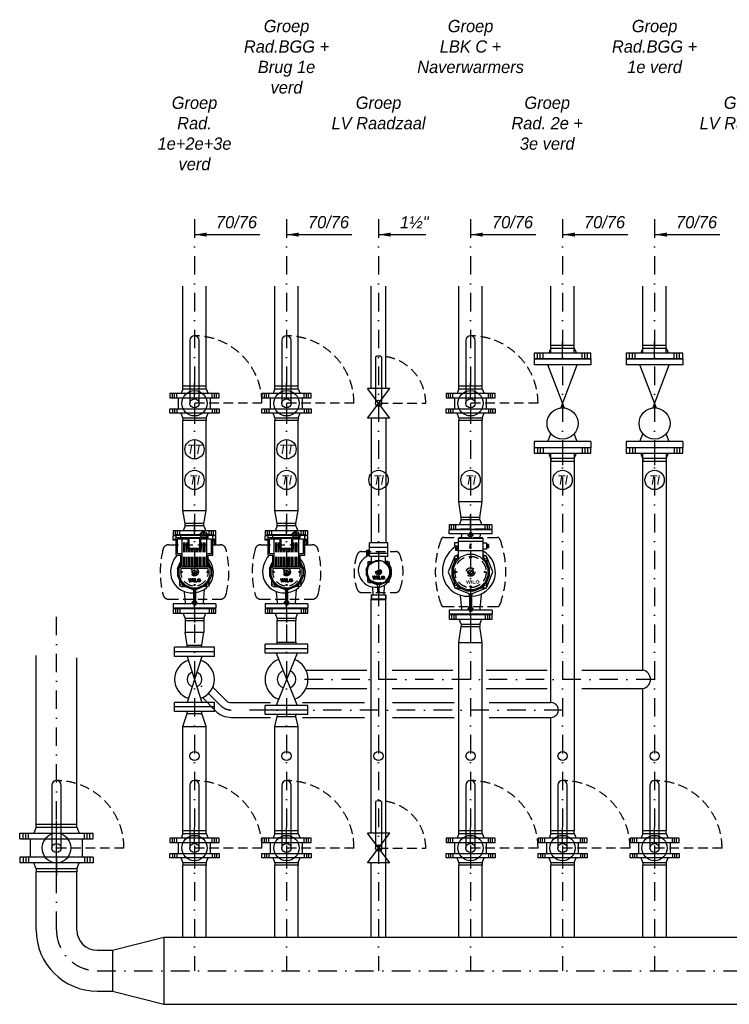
# Model space of a CAD drawing. Header units: millimetres. Extents: x -1610 to 15190, y -718 to 11182.
# Tile 8 of 12: x 7130 to 9444, y 1240 to 4451. Entities that reach past the tile are written whole.
import ezdxf
from ezdxf.enums import TextEntityAlignment as Align

# ---------------------------------------------------------------- set-up
doc = ezdxf.new("R2010")
doc.units = ezdxf.units.MM
doc.header["$LTSCALE"] = 20
for name, pattern in [('B0305', [6, 3, -1.5, 0, -1.5]), ('B0701', [2.34375, 1.5625, -0.78125]), ('B0703', [4.6875, 3.125, -1.5625]), ('CENTER2', [6, 3, -1.5, 0, -1.5])]:
    doc.linetypes.add(name, pattern=pattern)
doc.layers.get('0').update_dxf_attribs({"linetype": 'CONTINUOUS'})
for name, color, linetype in [('WL-hidden', 8, 'B0701'), ('WL56cv-A', 1, 'CONTINUOUS'), ('WL56cv-hartlijn', 7, 'B0305'), ('WL56cv-R', 5, 'B0703'), ('WL56cv-symbool', 3, 'CONTINUOUS'), ('WL56cv-symbool_HL', 7, 'CENTER2'), ('WT-tekst', 7, 'CONTINUOUS')]:
    doc.layers.add(name, color=color, linetype=linetype)
doc.styles.add('B-01', font='GOTHICI.TTF')
doc.styles.add('SANSSERIFBOLD', font='sanssb__.ttf')
doc.dimstyles.new('SCHERMER', dxfattribs={"dimscale": 20, "dimtxt": 2, "dimasz": 2, "dimexe": 1, "dimexo": 1, "dimgap": 1, "dimtad": 1, "dimdec": 0, "dimzin": 0, "dimdsep": 46, "dimtxsty": 'B-01', "dimblk1": 'OBLIQUE', "dimblk2": 'OBLIQUE', "dimsah": 1, "dimcen": -3, "dimdle": 1, "dimclrd": 256, "dimclre": 256, "dimclrt": 256, "dimadec": 0, "dimazin": 0, "dimtfac": 0.75, "dimtdec": 0, "dimtmove": 0, "dimatfit": 1, "dimfxl": 1, "dimtvp": 1.5, "dimtolj": 1, "dimtzin": 0, "dimlwd": -1, "dimlwe": -1, "dimarcsym": 0})

# ---------------------------------------------------------------- blocks, each defined once
blk = doc.blocks.new('DN65-PN6')
for p, q in [((38, 38), (-38, 38)), ((-38, 29), (-38, 38)), ((38, 29), (38, 38)), ((-38, 29), (-44, 14)), ((-38, 29), (38, 29)), ((38, 29), (44, 14))]:
    blk.add_line(p, q)
blk.add_lwpolyline([(-80, 14), (-80, 0), (80, 0), (80, 14)], close=True)
at = {"layer": 'WL-hidden'}
for p, q in [((-72, 0), (-72, 14)), ((-58, 0), (-58, 14)), ((58, 0), (58, 14)), ((72, 0), (72, 14))]:
    blk.add_line(p, q, dxfattribs=at)
at = {"layer": 'WL56cv-hartlijn'}
for p, q in [((0, 0), (0, 48.7)), ((-65, 0), (-65, 14)), ((65, 0), (65, 14))]:
    blk.add_line(p, q, dxfattribs=at)
blk = doc.blocks.new('dn65')
for p, q in [((-15, 205), (-15, 0)), ((15, 0), (15, 205)), ((-51.8, -18.2), (-51.8, 18.2)), ((51.8, -18.2), (51.8, 18.2))]:
    blk.add_line(p, q)
for radius in [41.2, 15]:
    blk.add_circle((0, 0), radius)
blk.add_arc((0, 205), 15, 0, 180)
at = {"layer": 'WL-hidden'}
blk.add_line((220, 0), (0, 0), dxfattribs=at)
blk.add_arc((0, 0), 220, 0, 90, dxfattribs=at)
blk.add_blockref('DN65-PN6', (0, 18.2))
at = {"xscale": -1, "rotation": 180}
blk.add_blockref('DN65-PN6', (0, -18.2), dxfattribs=at)
blk = doc.blocks.new('40')
for p, q in [((36.5, 48), (-36.5, -48)), ((-36.5, 48), (36.5, -48)), ((-36.5, 48), (36.5, 48)), ((-10, -151.2), (-10, 0)), ((10, -151.2), (10, 0)), ((-36.5, -48), (36.5, -48))]:
    blk.add_line(p, q)
blk.add_circle((0, 0), 10)
blk.add_arc((0, -134.5), 19.5, 239.1696, 300.8304)
at = {"layer": 'WL-hidden'}
blk.add_line((0, 0), (-154, 0), dxfattribs=at)
blk.add_arc((0, 0), 154, 180, 270, dxfattribs=at)
blk = doc.blocks.new('vxf21.40')
at = {"layer": 'WL56cv-symbool'}
for p, q in [((65, 105), (-65, 105)), ((-65, 75), (-65, 105)), ((-24.2, 111.4), (24.2, 111.4)), ((-24.2, 105), (-24.2, 111.4)), ((24.2, 105), (24.2, 111.4)), ((65, 75), (65, 105)), ((65, 90), (-65, 90)), ((65, 75), (-65, 75)), ((-24.2, 75), (24.2, -75)), ((24.2, 75), (-24.2, -75)), ((65, -75), (-65, -75)), ((-65, -105), (-65, -75)), ((65, -90), (-65, -90)), ((65, -105), (65, -75)), ((65, -105), (-65, -105)), ((-24.2, -111.4), (-24.2, -105)), ((-24.2, -111.4), (24.2, -111.4)), ((24.2, -111.4), (24.2, -105))]:
    blk.add_line(p, q, dxfattribs=at)
for start, end in [(107.8486, 252.1514), (287.8486, 72.1514)]:
    blk.add_arc((0, 0), 65, start, end, dxfattribs=at)
blk = doc.blocks.new('vxf21.50')
at = {"layer": 'WL56cv-symbool'}
for p, q in [((70, 115), (-70, 115)), ((-70, 85), (-70, 115)), ((70, 100), (-70, 100)), ((-30.2, 121.4), (30.2, 121.4)), ((-30.2, 115), (-30.2, 121.4)), ((30.2, 121.4), (30.2, 115)), ((70, 85), (70, 115)), ((70, 85), (-70, 85)), ((-34.2, 85), (34.2, -85)), ((34.2, 85), (-34.2, -85)), ((70, -85), (-70, -85)), ((-70, -115), (-70, -85)), ((70, -115), (70, -85)), ((70, -100), (-70, -100)), ((70, -115), (-70, -115)), ((-30.2, -115), (-30.2, -121.4)), ((-30.2, -121.4), (30.2, -121.4)), ((30.2, -121.4), (30.2, -115))]:
    blk.add_line(p, q, dxfattribs=at)
for start, end in [(111.9001, 248.0999), (291.9001, 68.0999)]:
    blk.add_arc((0, 0), 70, start, end, dxfattribs=at)
blk = doc.blocks.new('A$C514019FD')
for p, q in [((20.1, 127.8), (24.6, 130.1)), ((33, 130.8), (24, 129.5)), ((24, 129.5), (33, 128.2)), ((33, 128.2), (33, 130.8)), ((39.9, 127.8), (35.4, 130.1)), ((-70, 104), (-70, 118)), ((-60, 118), (-70, 118)), ((-65, 104), (-70, 104)), ((-60, 106.6), (-65, 106.6)), ((-65, 103.6), (-65, 106.6)), ((-60, 103.6), (-65, 103.6)), ((19, 121.6), (-60, 121.6)), ((-60, 55), (-60, 121.6)), ((45, 111.4), (-60, 111.4)), ((-20.5, 107.5), (-55, 107.5)), ((-55, 60), (-55, 107.5)), ((-45, 111.4), (-45, 121.6)), ((19, 120.1), (-45, 120.1)), ((-40, 18), (-40, 107.5)), ((-20.5, 74.5), (-20.5, 107.5)), ((17.5, 109.1), (-17.5, 109.1)), ((-17.5, 77), (-17.5, 109.1)), ((17.5, 77), (17.5, 109.1)), ((19, 116.5), (19, 126.6)), ((19, 116.5), (24.5, 114.1)), ((20.1, 127.8), (23.2, 124.4)), ((55, 107.5), (20.5, 107.5)), ((20.5, 74.5), (20.5, 107.5)), ((23.2, 124.4), (36.8, 124.4)), ((24.5, 114.1), (35.5, 114.1)), ((35.5, 114.1), (41, 116.5)), ((36.8, 124.4), (39.9, 127.8)), ((40, 18), (40, 107.5)), ((41, 116.5), (41, 126.6)), ((60, 121.6), (41, 121.6)), ((45, 120.1), (41, 120.1)), ((45, 111.4), (45, 121.6)), ((55, 60), (55, 107.5)), ((60, 55), (60, 121.6)), ((70, 118), (60, 118)), ((65, 106.6), (60, 106.6)), ((65, 103.6), (60, 103.6)), ((65, 103.6), (65, 106.6)), ((70, 104), (65, 104)), ((70, 104), (70, 118)), ((20.5, 74.5), (-20.5, 74.5)), ((17.5, 77), (-17.5, 77)), ((-60, 55), (-45, 55)), ((-55, 60), (-40, 60)), ((-46.6, 31.2), (-45, 32.8)), ((-45, 13), (-45, 55)), ((40, 60), (55, 60)), ((45, 55), (60, 55)), ((45, 13), (45, 55)), ((46.6, 31.2), (45, 32.8)), ((-55, 10.9), (-46.6, 31.2)), ((-55, 10.9), (-55, -10.9)), ((-55, 10.9), (-51.2, 10.2)), ((-51.2, 10.2), (-45, 25.2)), ((-51.2, 10.2), (-51.2, -10.2)), ((-45, 30.1), (-46.6, 31.2)), ((-45, 13), (45, 13)), ((-40, 18), (40, 18)), ((45, 30.1), (46.6, 31.2)), ((45, 25.2), (51.2, 10.2)), ((55, 10.9), (46.6, 31.2)), ((55, 10.9), (51.2, 10.2)), ((51.2, -10.2), (51.2, 10.2)), ((55, 10.9), (55, -10.9)), ((-51.2, -10.2), (-55, -10.9)), ((-55, -10.9), (-46.6, -31.2)), ((-51.2, -10.2), (-43.4, -29)), ((-47.4, -42.9), (-47.4, -29.4)), ((-43.4, -29), (-46.6, -31.2)), ((-46.6, -31.2), (-31.2, -46.6)), ((-43.4, -29), (-29, -43.4)), ((29, -43.4), (43.4, -29)), ((46.6, -31.2), (31.2, -46.6)), ((43.4, -29), (51.2, -10.2)), ((43.4, -29), (46.6, -31.2)), ((55, -10.9), (46.6, -31.2)), ((47.4, -42.9), (47.4, -29.4)), ((51.2, -10.2), (55, -10.9)), ((-42.9, -47.4), (-29.4, -47.4)), ((-29, -43.4), (-31.2, -46.6)), ((-31.2, -46.6), (-10.9, -55)), ((-29, -43.4), (-10.2, -51.2)), ((-10.2, -51.2), (-10.9, -55)), ((-10.9, -55), (10.9, -55)), ((-10.2, -51.2), (10.2, -51.2)), ((-3, -60.3), (-3, -95.6)), ((3, -60.3), (3, -95.6)), ((10.2, -51.2), (29, -43.4)), ((10.2, -51.2), (10.9, -55)), ((10.9, -55), (31.2, -46.6)), ((29, -43.4), (31.2, -46.6)), ((29.1, -100.7), (33, -56.9)), ((42.9, -47.4), (29.4, -47.4)), ((-29.1, -100.7), (-32.2, -65.9)), ((-9.9, -104), (-70, -104)), ((-70, -104), (-70, -118)), ((70, -118), (-70, -118)), ((70, -104), (9.9, -104)), ((70, -104), (70, -118))]:
    blk.add_line(p, q)
for centre, radius in [((-42.9, -42.9), 4.5), ((42.9, -42.9), 4.5), ((0, -104), 4.86)]:
    blk.add_circle(centre, radius)
for centre, radius, start, end in [((2, 0.3), 80, 136.8809, 193.0431), ((-4.5, -1.4), 66, 321.8879, 41.3186), ((-9.5, 1.3), 69.1, 195.9693, 275.3626), ((-35.2, -66.2), 3, 5, 69.13), ((-6, -60.3), 3, 0, 90), ((-4.5, -1.4), 66, 276.5633, 315.7638), ((6, -60.3), 3, 90, 180), ((35.9, -57.2), 3, 125.9521, 175), ((0, -105.1), 10, 6.5171, 173.4829), ((-32.1, -101), 3, 270, 5), ((32.1, -101), 3, 175, 270)]:
    blk.add_arc(centre, radius, start, end)
at = {"layer": 'WL-hidden'}
for p, q in [((-35, 18), (-35, 107.5)), ((-30, 18), (-30, 107.5)), ((-25, 18), (-25, 107.5)), ((25, 18), (25, 107.5)), ((30, 18), (30, 107.5)), ((35, 18), (35, 107.5)), ((60, 102.2), (64, 102.2)), ((68.1, 102.9), (64, 102.9)), ((64, 102.9), (64, 88.1)), ((68.1, 99.2), (64, 99.2)), ((68.1, 102.9), (68.1, 88.1)), ((-83.4, 89), (83.4, 89)), ((-20, 18), (-20, 74.5)), ((-15, 18), (-15, 74.5)), ((-10, 18), (-10, 74.5)), ((-5, 18), (-5, 74.5)), ((0, 18), (0, 74.5)), ((5, 18), (5, 74.5)), ((10, 18), (10, 74.5)), ((15, 18), (15, 74.5)), ((20, 18), (20, 74.5)), ((60, 88.8), (64, 88.8)), ((68.1, 91.8), (64, 91.8)), ((68.1, 88.1), (64, 88.1)), ((3.8, 5), (-5, -3.8)), ((5, 3.8), (-3.8, -5)), ((-19.5, -22.5), (-16.8, -32.5)), ((-17.1, -22.5), (-19.5, -22.5)), ((-17.1, -22.5), (-15.7, -28)), ((-15.7, -28), (-14.2, -22.5)), ((-14.5, -32.5), (-12.5, -25.1)), ((-10.8, -22.5), (-14.2, -22.5)), ((-12.5, -25.1), (-10.5, -32.5)), ((-9.3, -28), (-10.8, -22.5)), ((-7.8, -22.5), (-9.3, -28)), ((-5.5, -22.5), (-8.2, -32.5)), ((-5.5, -22.5), (-7.8, -22.5)), ((-3.5, -22.5), (-3.5, -32.5)), ((-1.1, -22.5), (-3.5, -22.5)), ((-1.1, -32.5), (-1.1, -22.5)), ((0.9, -22.5), (0.9, -32.5)), ((3.2, -22.5), (0.9, -22.5)), ((3.2, -30.8), (3.2, -22.5)), ((3.2, -30.8), (7.2, -30.8)), ((7.2, -32.5), (7.2, -30.8)), ((-16.8, -32.5), (-14.5, -32.5)), ((-8.2, -32.5), (-10.5, -32.5)), ((-3.5, -32.5), (-1.1, -32.5)), ((0.9, -32.5), (7.2, -32.5)), ((-83.4, -89), (83.4, -89)), ((0, -120), (0, -90.2)), ((-45, -118), (-45, -120)), ((45, -120), (-45, -120)), ((5.8, -104), (-6.2, -104)), ((45, -118), (45, -120))]:
    blk.add_line(p, q, dxfattribs=at)
for centre, radius in [((-42.3, 0), 1.83), ((0, 0), 12.6), ((0, 0), 8.09), ((0, 0), 6.3), ((42.3, 0), 1.83), ((14.5, -27.1), 5.33), ((14.5, -27.1), 3.33), ((0, -42.3), 1.83)]:
    blk.add_circle(centre, radius, dxfattribs=at)
for centre, radius, start, end in [((188, 0), 300, 165.7337, 194.2663), ((-83.4, 69), 20, 90, 165.7337), ((83.4, 69), 20, 14.2663, 90), ((-188, 0), 300, 345.7337, 14.2663), ((0, 0), 45.2, 163.2961, 16.7039), ((-83.4, -69), 20, 194.2663, 270), ((83.4, -69), 20, 270, 345.7337), ((0, -104), 4.28, 260, 190)]:
    blk.add_arc(centre, radius, start, end, dxfattribs=at)
blk = doc.blocks.new('DN50-PN6')
at = {"layer": 'WL-hidden'}
for p, q in [((-62, 0), (-62, 14)), ((-48, 0), (-48, 14)), ((48, 0), (48, 14)), ((62, 0), (62, 14))]:
    blk.add_line(p, q, dxfattribs=at)
at = {"layer": 'WL56cv-hartlijn'}
for p, q in [((0, 0), (0, 45.2)), ((-55, 0), (-55, 14)), ((55, 0), (55, 14))]:
    blk.add_line(p, q, dxfattribs=at)
at = {"layer": 'WL56cv-symbool'}
for p, q in [((30.1, 38), (-30.1, 38)), ((-30.1, 30), (-30.1, 38)), ((30.1, 30), (30.1, 38)), ((-30.1, 30), (-37, 14)), ((30.1, 30), (-30.1, 30)), ((30.1, 30), (37, 14))]:
    blk.add_line(p, q, dxfattribs=at)
blk.add_lwpolyline([(-70, 0), (70, 0), (70, 14), (-70, 14)], close=True, dxfattribs=at)
blk = doc.blocks.new('A$C4B6B1880')
for p, q in [((-30, 50), (-30, 95)), ((30, 95), (-30, 95)), ((30, 79.992409), (-30, 79.992409)), ((30, 50), (30, 95)), ((-33.910359, 22.658178), (-22.658178, 33.910359)), ((-31.172347, 34.449397), (-22.666591, 34.449397)), ((30, 60.340519), (-30, 60.340519)), ((30, 50), (-30, 50)), ((-22.666591, 30), (-22.666591, 50)), ((-21.095277, 31.571313), (-7.407676, 37.240903)), ((-7.407676, 37.240903), (7.407676, 37.240903)), ((7.407676, 37.240903), (21.095277, 31.571313)), ((33.910359, 22.658178), (22.658178, 33.910359)), ((22.666591, 30), (22.666591, 50)), ((31.172347, 34.449397), (22.666591, 34.449397)), ((-39.999996, 7.956494), (-33.910359, 22.658178)), ((-39.999996, 7.956494), (-39.999996, -7.956494)), ((-39.999996, 7.956494), (-37.240903, 7.407676)), ((-37.240903, 7.407676), (-31.571313, 21.095277)), ((-37.240903, 7.407676), (-37.240903, -7.407676)), ((-34.442494, 31.179249), (-34.442494, 21.373492)), ((-31.571313, 21.095277), (-33.910359, 22.658178)), ((-31.571313, 21.095277), (-21.095277, 31.571313)), ((21.095277, 31.571313), (31.571313, 21.095277)), ((31.571313, 21.095277), (33.910359, 22.658178)), ((31.571313, 21.095277), (37.240903, 7.407676)), ((39.999996, 7.956494), (33.910359, 22.658178)), ((34.442494, 31.179249), (34.442494, 21.373492)), ((37.240903, 7.407676), (39.999996, 7.956494)), ((39.999996, 7.956494), (37.240903, 7.407676)), ((37.240903, -7.407676), (37.240903, 7.407676)), ((39.999996, 7.956494), (39.999996, -7.956494)), ((-37.240903, -7.407676), (-39.999996, -7.956494)), ((-39.999996, -7.956494), (-33.910359, -22.658178)), ((-37.240903, -7.407676), (-31.571313, -21.095277)), ((-34.442494, -31.179249), (-34.442494, -21.373492)), ((-31.571313, -21.095277), (-33.910359, -22.658178)), ((-33.910359, -22.658178), (-22.658178, -33.910359)), ((-31.571313, -21.095277), (-21.095277, -31.571313)), ((-21.095277, -31.571313), (-22.658178, -33.910359)), ((-21.095277, -31.571313), (-7.407676, -37.240903)), ((7.407676, -37.240903), (21.095277, -31.571313)), ((21.095277, -31.571313), (31.571313, -21.095277)), ((21.095277, -31.571313), (22.658178, -33.910359)), ((33.910359, -22.658178), (22.658178, -33.910359)), ((31.571313, -21.095277), (37.240903, -7.407676)), ((31.571313, -21.095277), (33.910359, -22.658178)), ((39.999996, -7.956494), (33.910359, -22.658178)), ((34.442494, -31.179249), (34.442494, -21.373492)), ((37.240903, -7.407676), (39.999996, -7.956494)), ((-31.172347, -34.449397), (-21.356827, -34.449397)), ((-22.658178, -33.910359), (-7.956494, -39.999996)), ((-19.691177, -51.198514), (-18.228268, -71.787376)), ((-7.407676, -37.240903), (-7.956494, -39.999996)), ((-7.956494, -39.999996), (7.956494, -39.999996)), ((-7.407676, -37.240903), (7.407676, -37.240903)), ((-2, -62.663117), (-2, -47.130374)), ((2, -62.663117), (2, -47.130374)), ((7.407676, -37.240903), (7.956494, -39.999996)), ((7.956494, -39.999996), (22.658178, -33.910359)), ((18.184304, -71.826088), (19.813704, -43.766091)), ((31.172347, -34.449397), (21.356827, -34.449397)), ((-23.9, -75), (23.9, -75)), ((-23.9, -75), (-23.9, -88.525)), ((23.9, -88.525), (-23.9, -88.525)), ((-23.9, -88.525), (-22.425, -90)), ((-22.425, -90), (22.425, -90)), ((22.425, -90), (23.9, -88.525)), ((23.9, -75), (23.9, -88.525))]:
    blk.add_line(p, q)
for centre in [(-31.172347, 31.179249), (31.172347, 31.179249), (-31.172347, -31.179249), (31.172347, -31.179249)]:
    blk.add_circle(centre, 3.270147)
for centre, radius, start, end in [((-14.657785, 5.162348), 51.342215, 107.3869, 199.184971), ((-6.349577, -0.730148), 49.127673, 326.132421, 33.867579), ((-10.007026, 6.335679), 56.121834, 198.756019, 278.202505), ((-22.683633, -51.411138), 3, 4.064232, 77.618792), ((-5, -47.130374), 3, 0, 91.158301), ((-4.992456, -62.875742), 3, 270, 4.064232), ((4.992456, -62.875742), 3, 175.935768, 270), ((-6.349577, -0.730148), 49.127673, 279.785301, 316.657376), ((5, -47.130374), 3, 88.841699, 180), ((22.808659, -43.940003), 3, 124.011682, 176.676656), ((-21.220724, -72), 3, 270, 4.064232), ((21.179259, -72), 3, 176.676656, 270)]:
    blk.add_arc(centre, radius, start, end)
at = {"layer": 'WL-hidden'}
for p, q in [((-55.482676, 66.666667), (55.482676, 66.666667)), ((-38.947368, 70.823085), (-34.473684, 70.823085)), ((-38.947368, 70.823085), (-38.947368, 54.419576)), ((-38.947368, 66.722207), (-34.473684, 66.722207)), ((-34.473684, 70.823085), (-34.473684, 54.419576)), ((-30, 70.077471), (-34.473684, 70.077471)), ((-38.947368, 58.520453), (-34.473684, 58.520453)), ((-38.947368, 54.419576), (-34.473684, 54.419576)), ((-30, 55.16519), (-34.473684, 55.16519)), ((2.741608, 3.666546), (-3.666546, -2.741608)), ((3.666546, 2.741608), (-2.741608, -3.666546)), ((-17.142024, -13.849575), (-19.475357, -13.849575)), ((-19.475357, -13.849575), (-16.795865, -23.849575)), ((-17.142024, -13.849575), (-15.670354, -19.341921)), ((-16.795865, -23.849575), (-14.462532, -23.849575)), ((-15.670354, -19.341921), (-14.198684, -13.849575)), ((-14.462532, -23.849575), (-12.478252, -16.444144)), ((-10.75782, -13.849575), (-14.198684, -13.849575)), ((-12.478252, -16.444144), (-10.493973, -23.849575)), ((-9.286151, -19.341921), (-10.75782, -13.849575)), ((-8.16064, -23.849575), (-10.493973, -23.849575)), ((-7.814481, -13.849575), (-9.286151, -19.341921)), ((-5.481148, -13.849575), (-8.16064, -23.849575)), ((-5.481148, -13.849575), (-7.814481, -13.849575)), ((-1.147814, -13.849575), (-3.481148, -13.849575)), ((-3.481148, -13.849575), (-3.481148, -23.849575)), ((-3.481148, -23.849575), (-1.147814, -23.849575)), ((-1.147814, -23.849575), (-1.147814, -13.849575)), ((3.185519, -13.849575), (0.852186, -13.849575)), ((0.852186, -13.849575), (0.852186, -23.849575)), ((0.852186, -23.849575), (7.185519, -23.849575)), ((3.185519, -22.182908), (3.185519, -13.849575)), ((3.185519, -22.182908), (7.185519, -22.182908)), ((7.185519, -23.849575), (7.185519, -22.182908)), ((-55.482676, -66.666667), (55.482676, -66.666667)), ((-22.425, -75), (-22.425, -90)), ((0, -75), (0, -90)), ((22.425, -75), (22.425, -90))]:
    blk.add_line(p, q, dxfattribs=at)
for centre, radius in [((0, 0), 36.003377), ((0, 0), 9.156413), ((0, 0), 5.886265), ((0, 0), 4.578206), ((14.518852, -18.516242), 5.333333), ((14.518852, -18.516242), 3.333333)]:
    blk.add_circle(centre, radius, dxfattribs=at)
for centre, radius, start, end in [((-55.482676, 51.666667), 15, 90, 159.125521), ((55.482676, 51.666667), 15, 20.874479, 90), ((80, 0), 160, 159.125521, 200.874479), ((-80, 0), 160, 339.125521, 20.874479), ((-55.482676, -51.666667), 15, 200.874479, 270), ((55.482676, -51.666667), 15, 270, 339.125521)]:
    blk.add_arc(centre, radius, start, end, dxfattribs=at)
blk = doc.blocks.new('A$C06D75EF9')
for p, q in [((70, 138), (-70, 138)), ((-70, 124), (-70, 138)), ((70, 124), (70, 138)), ((-9.93538, 124), (-70, 124)), ((-40, 110), (40, 110)), ((-40, 110), (-40, 100)), ((-40, 100), (-40, 69.158356)), ((-40, 100), (40, 100)), ((70, 124), (9.93538, 124)), ((40, 110), (40, 40.526326)), ((-52, 96.042923), (-52, 84.842923)), ((-52, 96.042923), (-40, 96.042923)), ((-52, 84.842923), (-40, 84.842923)), ((-49.242231, 82.482372), (-49.242231, 71.282372)), ((-49.242231, 82.482372), (-40, 82.482372)), ((-49.242231, 71.282372), (-40, 71.282372)), ((-45, 77.317628), (-45, 71.317628)), ((-40, 77.317628), (-45, 77.317628)), ((-40, 71.317628), (-45, 71.317628)), ((40, 69.158356), (-40, 69.158356)), ((-40, 69.158356), (-40, 40.526326)), ((40, 94.579178), (52, 94.579178)), ((52, 74.579178), (40, 74.579178)), ((52, 94.579178), (52, 74.579178)), ((-51.848366, 34.643971), (-61.159318, 12.165345)), ((-48.272004, 32.254322), (-56.940711, 11.326212)), ((-52.661991, 47.672545), (-52.661991, 32.679707)), ((-40, 46.492337), (-51.848366, 34.643971)), ((-51.848366, 34.643971), (-48.272004, 32.254322)), ((-32.254322, 48.272004), (-48.272004, 32.254322)), ((-47.661991, 52.672545), (-40, 52.672545)), ((-11.326212, 56.940711), (-32.254322, 48.272004)), ((11.326212, 56.940711), (-11.326212, 56.940711)), ((32.254322, 48.272004), (11.326212, 56.940711)), ((48.272004, 32.254322), (32.254322, 48.272004)), ((47.661991, 52.672545), (40, 52.672545)), ((40, 46.492337), (51.848366, 34.643971)), ((51.848366, 34.643971), (48.272004, 32.254322)), ((56.940711, 11.326212), (48.272004, 32.254322)), ((51.848366, 34.643971), (61.159318, 12.165345)), ((52.661991, 47.672545), (52.661991, 32.679707)), ((-61.159318, 12.165345), (-61.159318, -12.165345)), ((-61.159318, 12.165345), (-56.940711, 11.326212)), ((-56.940711, 11.326212), (-56.940711, -11.326212)), ((61.159318, 12.165345), (56.940711, 11.326212)), ((56.940711, -11.326212), (56.940711, 11.326212)), ((61.159318, 12.165345), (61.159318, -12.165345)), ((-56.940711, -11.326212), (-61.159318, -12.165345)), ((-61.159318, -12.165345), (-51.848366, -34.643971)), ((-56.940711, -11.326212), (-48.272004, -32.254322)), ((48.272004, -32.254322), (56.940711, -11.326212)), ((61.159318, -12.165345), (51.848366, -34.643971)), ((56.940711, -11.326212), (61.159318, -12.165345)), ((-52.661991, -47.672545), (-52.661991, -32.679707)), ((-48.272004, -32.254322), (-51.848366, -34.643971)), ((-51.848366, -34.643971), (-34.643971, -51.848366)), ((-48.272004, -32.254322), (-32.254322, -48.272004)), ((-47.661991, -52.672545), (-32.654227, -52.672545)), ((-32.254322, -48.272004), (-34.643971, -51.848366)), ((-34.643971, -51.848366), (-12.165345, -61.159318)), ((-32.254322, -48.272004), (-11.326212, -56.940711)), ((-11.326212, -56.940711), (-12.165345, -61.159318)), ((-12.165345, -61.159318), (12.165345, -61.159318)), ((-11.326212, -56.940711), (11.326212, -56.940711)), ((11.326212, -56.940711), (32.254322, -48.272004)), ((11.326212, -56.940711), (12.165345, -61.159318)), ((12.165345, -61.159318), (34.643971, -51.848366)), ((32.254322, -48.272004), (48.272004, -32.254322)), ((32.254322, -48.272004), (34.643971, -51.848366)), ((47.661991, -52.672545), (32.654227, -52.672545)), ((51.848366, -34.643971), (34.643971, -51.848366)), ((48.272004, -32.254322), (51.848366, -34.643971)), ((52.661991, -47.672545), (52.661991, -32.679707)), ((-34.227162, -77.036362), (-29.957588, -120.708096)), ((-3, -75.127469), (-3, -115.595608)), ((3, -75.127469), (3, -115.595608)), ((34.598595, -73.237132), (29.957588, -120.708096)), ((-9.93538, -124), (-70, -124)), ((-70, -124), (-70, -138)), ((70, -124), (9.93538, -124)), ((70, -124), (70, -138)), ((70, -138), (-70, -138))]:
    blk.add_line(p, q)
for points in [[(-51.491916, 51.491916), (-72.820566, 0), (-51.491916, -51.491916), (0, -72.820566), (51.491916, -51.491916), (72.820566, 0), (51.491916, 51.491916), (40, 56.252024)], [(-40, 56.252024), (-51.491916, 51.491916)]]:
    blk.add_lwpolyline(points)
for centre, radius in [((0, 124), 4.865), ((-47.661991, 47.672545), 5), ((47.661991, 47.672545), 5), ((-47.661991, -47.672545), 5), ((47.661991, -47.672545), 5), ((0, -124), 4.865)]:
    blk.add_circle(centre, radius)
for centre, radius, start, end in [((-31.704342, 121), 3, 358.058405, 90), ((-76.741312, 122.526762), 48.062841, 344.892375, 358.058405), ((0, 125.135), 10, 186.517115, 353.482885), ((109.972759, 94.960307), 82.73746, 160.939408, 169.52677), ((34.607005, 121), 3, 90, 160.939408), ((6.841308, 1.736374), 98.856559, 125.494795, 181.006428), ((-76.741312, 122.526762), 48.062841, 303.009574, 308.366777), ((2.75343, -0.070168), 78.298209, 270.180431, 61.59497), ((-9.675274, 3.509547), 82.399499, 182.441072, 274.646686), ((-37.212927, -77.328266), 3, 5.583787, 71.18843), ((-6, -75.127469), 3, 0, 90), ((6, -75.127469), 3, 90, 180), ((37.58436, -73.529036), 3, 115.368229, 174.416213), ((-32.943353, -121), 3, 270, 5.583787), ((0, -125.135), 10, 6.517115, 173.482885), ((32.943353, -121), 3, 174.416213, 270)]:
    blk.add_arc(centre, radius, start, end)
at = {"layer": 'WL-hidden'}
for p, q in [((45, 140), (-45, 140)), ((-45, 138), (-45, 140)), ((0, 140), (0, 111.775162)), ((45, 138), (45, 140)), ((-85.019542, 113), (86.553921, 113)), ((5.818574, 124), (-6.155068, 124)), ((0, 92.323164), (-2.4, 88.166242)), ((-2.4, 88.166242), (-1.828484, 88.166242)), ((-2.4, 78.166242), (-0.843676, 86.992593)), ((-2.4, 78.166242), (2.4, 78.166242)), ((0, 92.323164), (2.4, 88.166242)), ((2.4, 78.166242), (0.843676, 86.992593)), ((2.4, 88.166242), (1.828484, 88.166242)), ((52, 89.579178), (55, 89.579178)), ((52, 79.579178), (55, 79.579178)), ((55, 90.079178), (55, 79.079178)), ((58, 90.079178), (55, 90.079178)), ((58, 87.329178), (55, 87.329178)), ((58, 81.829178), (55, 81.829178)), ((58, 79.079178), (55, 79.079178)), ((58, 90.079178), (58, 79.079178)), ((4.191873, 5.606086), (-5.606086, -4.191873)), ((5.606086, 4.191873), (-4.191873, -5.606086)), ((-85.019542, -113), (86.553921, -113)), ((5.818574, -124), (-6.155068, -124)), ((0, -140), (0, -110.221071)), ((-45, -138), (-45, -140)), ((45, -140), (-45, -140)), ((45, -138), (45, -140))]:
    blk.add_line(p, q, dxfattribs=at)
for centre, radius in [((0, 0), 50.909091), ((0, 47.090909), 2.033597), ((-47.090909, 0), 2.033597), ((0, 0), 14), ((0, 0), 9), ((0, 0), 7), ((47.090909, 0), 2.033597), ((0, -47.090909), 2.033597)]:
    blk.add_circle(centre, radius, dxfattribs=at)
for centre, radius, start, end in [((191.790924, 0), 306.790924, 159.69328, 200.30672), ((-86.553921, 103), 10, 90, 159.69328), ((0, 124), 4.285, 170, 100), ((86.553921, 103), 10, 20.30672, 90), ((-191.790924, 0), 306.790924, 339.69328, 20.30672), ((-1.828484, 87.166242), 1, 350, 90), ((1.828484, 87.166242), 1, 90, 190), ((-86.553921, -103), 10, 200.30672, 270), ((0, -124), 4.285, 260, 190), ((86.553921, -103), 10, 270, 339.69328)]:
    blk.add_arc(centre, radius, start, end, dxfattribs=at)
at = {"style": 'SANSSERIFBOLD', "width": 1.2}
blk.add_text('WILO', height=10, dxfattribs=at).set_placement((-14.640365, -37.564258))
blk = doc.blocks.new('DN65-PN10')
for p, q in [((-38, 35), (-45, 18)), ((-38, 45), (38, 45)), ((-38, 35), (-38, 45)), ((-38, 35), (38, 35)), ((38, 35), (38, 45)), ((38, 35), (45, 18))]:
    blk.add_line(p, q)
blk.add_lwpolyline([(-92.5, 0), (92.5, 0), (92.5, 18), (-92.5, 18)], close=True)
at = {"layer": 'WL-hidden'}
for p, q in [((-81.5, 0), (-81.5, 18)), ((-63.5, 0), (-63.5, 18)), ((63.5, 0), (63.5, 18)), ((81.5, 0), (81.5, 18))]:
    blk.add_line(p, q, dxfattribs=at)
at = {"layer": 'WL56cv-hartlijn'}
for p, q in [((0, 0), (0, 56.3)), ((-72.5, 0), (-72.5, 18)), ((72.5, 0), (72.5, 18))]:
    blk.add_line(p, q, dxfattribs=at)
blk = doc.blocks.new('STAF65')
for p, q in [((-92.5, 125), (-92.5, 145)), ((92.5, 125), (92.5, 145)), ((-48, 125), (-38.1, 99.1)), ((48, 125), (38.1, 99.1)), ((5.9, 15.4), (-48, -125)), ((-5.9, 15.4), (48, -125)), ((-92.5, -145), (-92.5, -125)), ((92.5, -145), (92.5, -125))]:
    blk.add_line(p, q)
at = {"linetype": 'Continuous'}
for p, q in [((-92.5, 145), (92.5, 145)), ((-92.5, 125), (92.5, 125)), ((-92.5, -125), (92.5, -125)), ((-92.5, -145), (92.5, -145))]:
    blk.add_line(p, q, dxfattribs=at)
blk.add_circle((0, 65.7), 50.7)
blk.add_blockref('DN65-PN10', (0, 145))
at = {"rotation": 180}
blk.add_blockref('DN65-PN10', (0, -145), dxfattribs=at)
blk = doc.blocks.new('DN125-PN6')
for p, q in [((-66.5, 38), (-74, 18)), ((-66.5, 38), (-66.5, 48)), ((-66.5, 48), (66.5, 48)), ((-66.5, 38), (66.5, 38)), ((66.5, 38), (66.5, 48)), ((66.5, 38), (74, 18)), ((-120, 18), (120, 18)), ((-120, 0), (-120, 18)), ((-120, 0), (120, 0)), ((120, 0), (120, 18))]:
    blk.add_line(p, q)
at = {"layer": 'WL-hidden'}
for p, q in [((-109, 0), (-109, 18)), ((-91, 0), (-91, 18)), ((91, 0), (91, 18)), ((109, 0), (109, 18))]:
    blk.add_line(p, q, dxfattribs=at)
at = {"layer": 'WL56cv-symbool_HL'}
for p, q in [((0, 0), (0, 75.8)), ((-100, 0), (-100, 18)), ((100, 0), (100, 18))]:
    blk.add_line(p, q, dxfattribs=at)
blk = doc.blocks.new('dn125')
for p, q in [((-15, 205), (-15, 0)), ((15, 0), (15, 205)), ((-84.3, -30), (-84.3, 30)), ((84.3, -30), (84.3, 30))]:
    blk.add_line(p, q)
blk.add_circle((0, 0), 15)
for centre, radius, start, end in [((0, 205), 15, 0, 180), ((0, 0), 47.5, 108.4085, 71.5915)]:
    blk.add_arc(centre, radius, start, end)
at = {"layer": 'WL-hidden'}
blk.add_line((220, 0), (0, 0), dxfattribs=at)
blk.add_arc((0, 0), 220, 0, 90, dxfattribs=at)
at = {"layer": 'WL56cv-symbool_HL'}
blk.add_line((0, -85.2), (0, -30), dxfattribs=at)
blk.add_blockref('DN125-PN6', (0, 30))
at = {"rotation": 180}
blk.add_blockref('DN125-PN6', (0, -30), dxfattribs=at)
blk = doc.blocks.new('_OBLIQUE')
at = {"color": 0, "linetype": 'ByBlock'}
blk.add_line((-0.5, -0.5), (0.5, 0.5), dxfattribs=at)

msp = doc.modelspace()

# ---------------------------------------------------------------- linework, layer by layer
at = {"layer": 'WL56cv-A'}
for p, q in [((7662, 3256.2), (7662, 3582)), ((7738, 3256.2), (7738, 3582)), ((7962, 3256.2), (7962, 3582)), ((8038, 3256.2), (8038, 3582)), ((8275.9, 3248), (8275.9, 3582)), ((8324.1, 3248), (8324.1, 3582)), ((8562, 3256.2), (8562, 3582)), ((8638, 3256.2), (8638, 3582)), ((8275.9, 3152), (8275.9, 2745)), ((8324.1, 3152), (8324.1, 2745)), ((7662, 2850.9), (7662, 3143.8)), ((7738, 2850.9), (7738, 3143.8)), ((7962, 2850.9), (7962, 3143.8)), ((8038, 2850.9), (8038, 3143.8)), ((8562, 2879.8), (8562, 3143.8)), ((8638, 2879.8), (8638, 3143.8)), ((8562, 2879.8), (8638, 2879.8)), ((8569.8, 2828), (8562, 2879.8)), ((8630.1, 2828), (8638, 2879.8)), ((7662, 2850.9), (7738, 2850.9)), ((7669.8, 2808.1), (7662, 2850.9)), ((7730.1, 2808.1), (7738, 2850.9)), ((7962, 2850.9), (8038, 2850.9)), ((7969.8, 2808.1), (7962, 2850.9)), ((8030.1, 2808.1), (8038, 2850.9)), ((8275.9, 1798), (8275.9, 2561.6)), ((8324.1, 1459.5), (8324.1, 2561.4)), ((7669.8, 2492), (7669.8, 2454.1)), ((7730.1, 2492), (7730.1, 2454.1)), ((7969.8, 2421.4), (7969.8, 2492)), ((8030.1, 2421.4), (8030.1, 2492)), ((8562, 2420.2), (8569.8, 2472)), ((8638, 2420.2), (8630.1, 2472)), ((7669.8, 2454.1), (7730.1, 2454.1)), ((7675.8, 2411.4), (7669.8, 2454.1)), ((7724.2, 2411.4), (7730.1, 2454.1)), ((8562, 2420.2), (8638, 2420.2)), ((8562, 1806.2), (8562, 2420.2)), ((8638, 1806.2), (8638, 2420.2)), ((7183.5, 1828), (7183.5, 2377.6)), ((7316.5, 1828), (7316.5, 2370)), ((7662, 2145.9), (7675.8, 2188.6)), ((7738, 2145.9), (7724.2, 2188.6)), ((7962, 2145.9), (7969.8, 2178.6)), ((8038, 2145.9), (8030.1, 2178.6)), ((7662, 2145.9), (7738, 2145.9)), ((7662, 1806.2), (7662, 2145.9)), ((7738, 1806.2), (7738, 2145.9)), ((7962, 2145.9), (8038, 2145.9)), ((7962, 1806.2), (7962, 2145.9)), ((8038, 1806.2), (8038, 2145.9)), ((8275.9, 1459.5), (8275.9, 1702)), ((7183.5, 1483), (7183.5, 1672)), ((7316.5, 1483), (7316.5, 1672)), ((7662, 1459.5), (7662, 1693.8)), ((7738, 1459.5), (7738, 1693.8)), ((7962, 1459.5), (7962, 1693.8)), ((8038, 1459.5), (8038, 1693.8)), ((8562, 1459.5), (8562, 1693.8)), ((8638, 1459.5), (8638, 1693.8))]:
    msp.add_line(p, q, dxfattribs=at)
at = {"layer": 'WL56cv-A', "linetype": 'Continuous'}
for p, q in [((7433, 1416.5), (7600, 1459.5)), ((7383, 1416.5), (7433, 1416.5)), ((7433, 1416.5), (7433, 1283.5)), ((7383, 1283.5), (7433, 1283.5)), ((7433, 1283.5), (7600, 1240.5))]:
    msp.add_line(p, q, dxfattribs=at)
at = {"layer": 'WL56cv-A'}
for radius in [199.5, 66.5]:
    msp.add_arc((7383, 1483), radius, 180, 270, dxfattribs=at)
at = {"layer": 'WL56cv-R', "linetype": 'Continuous'}
for p, q in [((8862, 3365), (8862, 3582)), ((8938, 3365), (8938, 3582)), ((9162, 3365), (9162, 3582)), ((9238, 3365), (9238, 3582)), ((8862, 2224.2), (8862, 3035)), ((8938, 3035), (8938, 1806.2)), ((9162, 2330.2), (9162, 3035)), ((9238, 3035), (9238, 1806.2)), ((8063.3, 2330.2), (8262.1, 2330.2)), ((8343.9, 2330.2), (8542.7, 2330.2)), ((8651, 2330.2), (8849.8, 2330.2)), ((8963.2, 2330.2), (9162, 2330.2)), ((7759.7, 2274.4), (7802.9, 2231.2)), ((8063.3, 2269.8), (8262.1, 2269.8)), ((8343.9, 2269.8), (8542.7, 2269.8)), ((8651, 2269.8), (8849.8, 2269.8)), ((8963.2, 2269.8), (9162, 2269.8)), ((9162, 1806.2), (9162, 2269.8)), ((7725.6, 2240.3), (7768.8, 2197.1)), ((7820, 2224.2), (7948.1, 2224.2)), ((8052.5, 2224.2), (8254.1, 2224.2)), ((8345, 2224.2), (8546.6, 2224.2)), ((8660.3, 2224.2), (8862, 2224.2)), ((7820, 2175.8), (7948.1, 2175.8)), ((8052.5, 2175.8), (8254.1, 2175.8)), ((8345, 2175.8), (8546.6, 2175.8)), ((8660.3, 2175.8), (8862, 2175.8)), ((8862, 1806.2), (8862, 2175.8)), ((8862, 1459.5), (8862, 1693.8)), ((8938, 1693.8), (8938, 1459.5)), ((9162, 1459.5), (9162, 1693.8)), ((9238, 1693.8), (9238, 1459.5))]:
    msp.add_line(p, q, dxfattribs=at)
for centre, radius, start, end in [((9156.1, 2300), 30.7, 281.0215, 78.9785), ((7820, 2248.3), 24.1, 225, 270), ((8862.1, 2200), 24.2, 269.755, 90.245), ((7820, 2248.3), 72.4, 225, 270)]:
    msp.add_arc(centre, radius, start, end, dxfattribs=at)
at = {"layer": 'WL56cv-symbool'}
for p, q in [((7600, 1459.5), (9900, 1459.5)), ((7600, 1459.5), (7600, 1240.5)), ((7600, 1240.5), (9900, 1240.5))]:
    msp.add_line(p, q, dxfattribs=at)
for centre, radius in [((7700, 3050), 31.5), ((8000, 3050), 31.5), ((7700, 2950), 31.5), ((8000, 2950), 31.5), ((8300, 2950), 31.5), ((8600, 2950), 31.5), ((8900, 2950), 31.5), ((9200, 2950), 31.5), ((7700, 2050), 14.9), ((8000, 2050), 14.9), ((8300, 2050), 14.9), ((8600, 2050), 14.9), ((8900, 2050), 14.9), ((9200, 2050), 14.9)]:
    msp.add_circle(centre, radius, dxfattribs=at)
for centre, radius, start, end in [((7700, 2300), 24.2, 107.8486, 252.1514), ((7700, 2300), 24.2, 287.8486, 72.1514), ((8000, 2300), 30.2, 111.9001, 248.0999), ((8000, 2300), 30.2, 291.9001, 68.0999)]:
    msp.add_arc(centre, radius, start, end, dxfattribs=at)
at = {"layer": 'WL56cv-symbool_HL'}
for p, q in [((7700, 3800), (7700, 1350)), ((8000, 3800), (8000, 1350)), ((8300, 3800), (8300, 1350)), ((8600, 3800), (8600, 1350)), ((8900, 3800), (8900, 1350)), ((9200, 3800), (9200, 1350)), ((7250, 1483), (7250, 2503.9)), ((7785.9, 2214.1), (7700, 2300)), ((9200, 2300), (8000, 2300)), ((8900, 2200), (7820, 2200)), ((7383, 1350), (10113.3, 1350))]:
    msp.add_line(p, q, dxfattribs=at)
for centre, radius, start in [((7820, 2248.3), 48.3, 225), ((7383, 1483), 133, 180)]:
    msp.add_arc(centre, radius, start, 270, dxfattribs=at)

# ---------------------------------------------------------------- block references
at = {"layer": 'WL56cv-symbool'}
for name, p in [('dn65', (7700, 3200)), ('dn65', (8000, 3200)), ('dn65', (8600, 3200)), ('DN50-PN6', (8600, 2790)), ('DN50-PN6', (7700, 2770.1)), ('DN50-PN6', (8000, 2770.1)), ('A$C514019FD', (7700, 2650)), ('A$C514019FD', (8000, 2650)), ('A$C06D75EF9', (8600, 2650)), ('A$C4B6B1880', (8300, 2650)), ('vxf21.40', (7700, 2300)), ('vxf21.50', (8000, 2300)), ('dn125', (7250, 1750)), ('dn65', (7700, 1750)), ('dn65', (8000, 1750)), ('dn65', (8600, 1750)), ('dn65', (8900, 1750)), ('dn65', (9200, 1750))]:
    msp.add_blockref(name, p, dxfattribs=at)
at = {"layer": 'WL56cv-symbool', "rotation": 180}
for name, p in [('STAF65', (8900, 3200)), ('STAF65', (9200, 3200)), ('40', (8300, 3200)), ('DN50-PN6', (7700, 2530)), ('DN50-PN6', (8000, 2530)), ('DN50-PN6', (8600, 2510)), ('40', (8300, 1750))]:
    msp.add_blockref(name, p, dxfattribs=at)

# ---------------------------------------------------------------- texts
at = {"layer": 'WT-tekst', "style": 'B-01'}
for s, p in [('TT', (7700, 3050)), ('TT', (8000, 3050)), ('TI', (7700, 2950)), ('TI', (8000, 2950)), ('TI', (8300, 2950)), ('TI', (8600, 2950)), ('TI', (8900, 2950)), ('TI', (9200, 2950))]:
    msp.add_text(s, height=30, dxfattribs=at).set_placement(p, align=Align.MIDDLE)
at = {"layer": 'WT-tekst', "char_height": 40, "width": 300, "attachment_point": 2, "style": 'B-01'}
for s, insert in [('Groep\\PRad.BGG + Brug 1e verd', (8000, 4450)), ('Groep\\PLBK C +\\PNaverwarmers', (8600, 4450)), ('Groep\\PRad.BGG + 1e verd', (9200, 4450)), ('Groep\\PRad. 1e+2e+3e verd', (7700, 4200)), ('Groep\\PLV Raadzaal', (8300, 4200)), ('Groep\\PRad. 2e + 3e verd', (8850, 4200)), ('Groep\\PLV Raadzaal', (9500, 4200))]:
    msp.add_mtext(s, dxfattribs=dict(at, insert=insert))
at = {"layer": 'WT-tekst', "char_height": 40, "attachment_point": 7, "style": 'B-01'}
for s, insert in [('70/76', (7770, 3770)), ('70/76', (8070, 3770)), ('1½"', (8370, 3770)), ('70/76', (8670, 3770)), ('70/76', (8970, 3770)), ('70/76', (9270, 3770))]:
    msp.add_mtext(s, dxfattribs=dict(at, insert=insert))

# ---------------------------------------------------------------- leaders
at = {"layer": 'WT-tekst', "annotation_type": 0, "has_hookline": 1, "hookline_direction": 0}
for points, text_width in [([(7700, 3750), (7750, 3750)], 143), ([(8000, 3750), (8050, 3750)], 143), ([(8300, 3750), (8350, 3750)], 83.7), ([(8600, 3750), (8650, 3750)], 143), ([(8900, 3750), (8950, 3750)], 143), ([(9200, 3750), (9250, 3750)], 143)]:
    msp.add_leader(points, dimstyle='SCHERMER', dxfattribs=dict(at, text_width=text_width))

doc.saveas('drawing.dxf')
